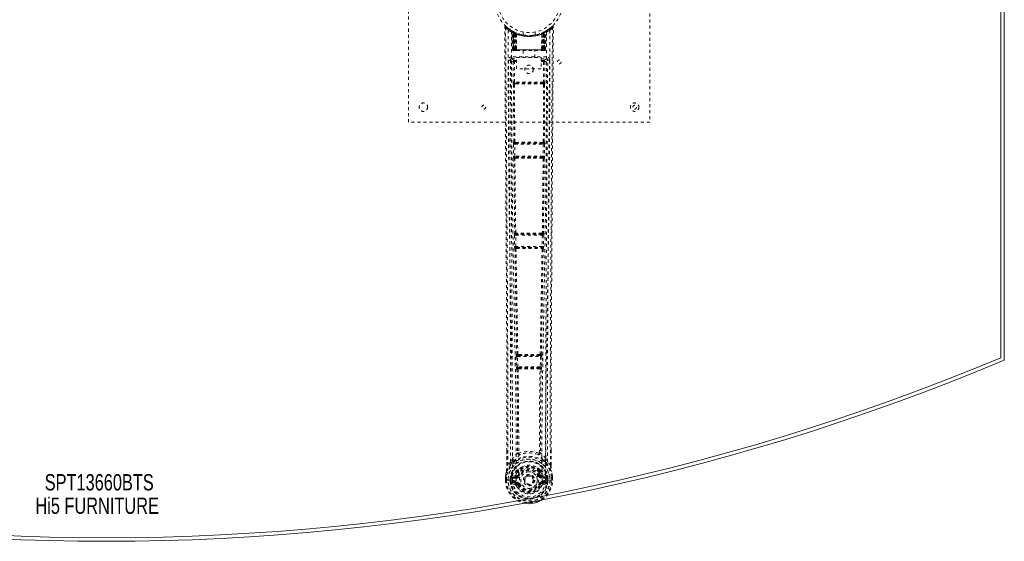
# Model space of a CAD drawing. Header units: inches. Extents: x 4.1 to 63.6, y 10.5 to 46.3.
# Tile 3 of 4: x 31 to 63.6, y 10.5 to 27.8. Entities that reach past the tile are written whole.
import ezdxf

# ---------------------------------------------------------------- set-up
doc = ezdxf.new("R2010")
doc.units = ezdxf.units.IN
doc.header["$MEASUREMENT"] = 0
doc.linetypes.add('SLD-Dashed', pattern=[0.075, 0.05, -0.025])
doc.linetypes.add('SLD-Solid', pattern=[0])
doc.layers.add('HI5-SYMBOLTEXT', color=5, linetype='SLD-Solid')
doc.styles.add('SLDTEXTSTYLE0', font='TXT', dxfattribs={"width": 0.75})

# ---------------------------------------------------------------- blocks, each defined once
blk = doc.blocks.new('SW_NOTE_0')
at = {"layer": 'HI5-SYMBOLTEXT', "color": 0, "char_height": 0.54, "attachment_point": 1, "style": 'SLDTEXTSTYLE0'}
for s, insert in [('SPT13660BTS', (0, 0.696)), ('Hi5 FURNITURE', (-0.309, -0.08))]:
    blk.add_mtext(s, dxfattribs=dict(at, insert=insert))

msp = doc.modelspace()

# ---------------------------------------------------------------- linework, layer by layer
at = {"color": 7, "linetype": 'SLD-Solid', "lineweight": 15}
for p, q in [((63.477, 40.213), (63.477, 16.62)), ((63.477, 16.62), (63.477, 40.213)), ((63.595, 40.291), (63.595, 16.541))]:
    msp.add_line(p, q, dxfattribs=at)
at = {"color": 7, "linetype": 'SLD-Dashed', "lineweight": 0}
for p, q in [((43.845, 24.416), (43.845, 32.416)), ((51.845, 32.416), (51.845, 24.416)), ((47.276, 27.443), (47.263, 27.451)), ((47.282, 27.438), (47.268, 27.446)), ((47.291, 27.418), (47.277, 27.426)), ((47.298, 26.82), (47.277, 27.426)), ((47.312, 26.82), (47.291, 27.418)), ((47.361, 27.398), (47.294, 27.432)), ((47.31, 27.411), (47.33, 26.817)), ((48.396, 27.432), (48.329, 27.398)), ((48.357, 26.817), (48.38, 27.411)), ((48.378, 26.82), (48.399, 27.418)), ((48.491, 27.493), (48.389, 27.429)), ((48.392, 26.82), (48.413, 27.426)), ((48.413, 27.426), (48.399, 27.418)), ((48.427, 27.451), (48.414, 27.443)), ((48.602, 27.581), (48.5, 27.5)), ((48.652, 27.558), (48.622, 27.558)), ((47.378, 27.372), (47.31, 27.407)), ((47.33, 26.82), (47.31, 27.407)), ((47.337, 27.378), (47.349, 27.404)), ((47.337, 27.378), (47.337, 26.82)), ((47.338, 26.82), (47.339, 27.377)), ((47.339, 27.377), (47.351, 27.403)), ((47.35, 27.371), (47.363, 27.397)), ((47.351, 26.82), (47.35, 27.371)), ((47.362, 27.397), (47.361, 27.398)), ((47.369, 26.82), (47.369, 27.363)), ((47.378, 27.372), (47.379, 27.371)), ((47.397, 26.82), (47.378, 27.372)), ((47.379, 27.371), (47.398, 26.82)), ((47.382, 27.388), (47.381, 27.389)), ((47.424, 27.342), (47.421, 27.344)), ((47.426, 26.82), (47.421, 27.344)), ((47.428, 27.369), (47.423, 27.371)), ((47.424, 27.342), (47.428, 26.82)), ((47.645, 27.405), (47.645, 27.309)), ((48.045, 27.309), (48.045, 27.405)), ((48.261, 26.82), (48.266, 27.342)), ((48.267, 27.371), (48.262, 27.369)), ((48.269, 27.344), (48.264, 26.82)), ((48.269, 27.344), (48.266, 27.342)), ((48.292, 26.82), (48.311, 27.371)), ((48.312, 27.372), (48.293, 26.82)), ((48.309, 27.389), (48.308, 27.388)), ((48.311, 27.371), (48.312, 27.372)), ((48.38, 27.407), (48.312, 27.372)), ((48.321, 27.363), (48.321, 26.82)), ((48.325, 27.396), (48.327, 27.397)), ((48.329, 27.398), (48.328, 27.397)), ((48.339, 27.403), (48.351, 27.377)), ((48.339, 26.82), (48.34, 27.371)), ((48.34, 27.404), (48.353, 27.378)), ((48.351, 27.377), (48.352, 26.82)), ((48.353, 26.82), (48.353, 27.378)), ((48.36, 26.82), (48.38, 27.407)), ((47.298, 26.82), (47.312, 26.82)), ((47.325, 26.792), (47.329, 26.791)), ((47.33, 26.82), (47.397, 26.82)), ((47.33, 26.791), (47.33, 26.791)), ((48.352, 26.82), (47.338, 26.82)), ((47.342, 26.791), (47.351, 26.791)), ((47.351, 26.82), (48.339, 26.82)), ((47.36, 26.791), (47.414, 26.791)), ((47.369, 26.82), (47.37, 26.82)), ((48.321, 26.82), (47.37, 26.82)), ((47.398, 26.82), (47.397, 26.82)), ((47.426, 26.82), (47.428, 26.82)), ((47.428, 26.82), (48.261, 26.82)), ((47.428, 26.791), (47.435, 26.791)), ((47.436, 26.791), (48.254, 26.791)), ((47.65, 26.791), (47.65, 26.559)), ((48.04, 26.559), (48.04, 26.791)), ((48.255, 26.791), (48.262, 26.791)), ((48.261, 26.82), (48.264, 26.82)), ((48.276, 26.791), (48.33, 26.791)), ((48.293, 26.82), (48.292, 26.82)), ((48.293, 26.82), (48.36, 26.82)), ((48.339, 26.793), (48.339, 26.82)), ((48.339, 26.791), (48.348, 26.791)), ((48.378, 26.82), (48.392, 26.82)), ((47.226, 26.484), (47.226, 26.475)), ((47.226, 26.475), (47.226, 26.473)), ((47.271, 26.582), (47.271, 26.522)), ((48.419, 26.582), (47.271, 26.582)), ((47.271, 26.522), (47.43, 26.522)), ((47.378, 26.434), (47.378, 26.464)), ((47.43, 26.464), (47.378, 26.464)), ((47.43, 26.434), (47.378, 26.434)), ((47.43, 26.187), (47.43, 26.559)), ((47.43, 26.559), (48.242, 26.559)), ((48.242, 26.559), (48.242, 26.187)), ((48.242, 26.522), (48.419, 26.522)), ((48.312, 26.464), (48.242, 26.464)), ((48.312, 26.434), (48.242, 26.434)), ((48.312, 26.434), (48.312, 26.464)), ((48.419, 26.522), (48.419, 26.582)), ((48.464, 26.475), (48.464, 26.484)), ((48.464, 26.473), (48.464, 26.475)), ((47.318, 26.42), (47.321, 25.746)), ((47.318, 26.42), (47.363, 26.42)), ((47.366, 25.746), (47.363, 26.42)), ((48.242, 26.187), (47.43, 26.187)), ((48.327, 26.42), (48.324, 25.746)), ((48.372, 26.42), (48.369, 25.746)), ((47.329, 25.671), (47.331, 25.671)), ((47.331, 25.671), (47.339, 23.765)), ((47.372, 23.764), (47.363, 25.67)), ((48.324, 25.746), (47.366, 25.746)), ((47.375, 25.716), (47.374, 25.716)), ((48.316, 25.716), (47.374, 25.716)), ((48.316, 25.716), (48.315, 25.716)), ((48.326, 25.67), (48.318, 23.764)), ((48.359, 25.671), (48.351, 23.765)), ((48.359, 25.671), (48.36, 25.671)), ((51.845, 24.416), (43.845, 24.416)), ((47.328, 23.688), (47.332, 23.289)), ((47.339, 23.765), (47.334, 23.763)), ((47.372, 23.689), (48.317, 23.689)), ((47.377, 23.29), (47.372, 23.689)), ((47.379, 23.719), (47.384, 23.721)), ((48.311, 23.719), (47.379, 23.719)), ((47.389, 23.751), (47.389, 23.751)), ((48.301, 23.751), (48.301, 23.751)), ((48.306, 23.721), (48.311, 23.719)), ((48.317, 23.689), (48.313, 23.29)), ((48.355, 23.763), (48.351, 23.765)), ((48.362, 23.688), (48.357, 23.289)), ((47.332, 23.289), (47.333, 23.262)), ((47.341, 23.215), (47.343, 23.213)), ((48.313, 23.29), (47.377, 23.29)), ((47.388, 23.259), (47.386, 23.26)), ((47.386, 23.26), (48.304, 23.26)), ((48.304, 23.26), (48.302, 23.259)), ((48.347, 23.213), (48.349, 23.215)), ((48.357, 23.289), (48.356, 23.262)), ((47.358, 20.679), (47.366, 20.298)), ((47.371, 20.757), (47.364, 20.754)), ((47.403, 20.68), (48.287, 20.68)), ((47.411, 20.299), (47.403, 20.68)), ((47.409, 20.71), (47.415, 20.713)), ((48.281, 20.71), (47.409, 20.71)), ((47.421, 20.742), (47.421, 20.742)), ((48.269, 20.742), (48.269, 20.742)), ((48.274, 20.713), (48.281, 20.71)), ((48.287, 20.68), (48.279, 20.299)), ((48.326, 20.754), (48.319, 20.757)), ((48.332, 20.679), (48.324, 20.298)), ((47.366, 20.298), (47.367, 20.27)), ((48.279, 20.299), (47.411, 20.299)), ((47.423, 20.268), (47.421, 20.269)), ((47.421, 20.269), (48.269, 20.269)), ((48.269, 20.269), (48.267, 20.268)), ((48.324, 20.298), (48.322, 20.27)), ((47.376, 20.223), (47.378, 20.222)), ((48.311, 20.222), (48.314, 20.223)), ((47.417, 16.659), (47.428, 16.317)), ((47.437, 16.738), (47.425, 16.734)), ((47.462, 16.66), (48.228, 16.66)), ((47.473, 16.318), (47.462, 16.66)), ((47.47, 16.69), (47.482, 16.695)), ((48.22, 16.69), (47.47, 16.69)), ((48.208, 16.695), (48.22, 16.69)), ((48.228, 16.66), (48.217, 16.318)), ((48.252, 16.738), (48.264, 16.734)), ((48.272, 16.659), (48.262, 16.317)), ((47.428, 16.317), (47.43, 16.289)), ((48.217, 16.318), (47.473, 16.318)), ((48.262, 16.317), (48.26, 16.289)), ((47.441, 16.242), (47.445, 16.241)), ((47.49, 16.287), (47.486, 16.288)), ((47.486, 16.288), (48.204, 16.288)), ((48.204, 16.288), (48.2, 16.287)), ((48.245, 16.241), (48.248, 16.242)), ((47.109, 13.06), (47.109, 13.526)), ((47.466, 13.465), (47.466, 13.465)), ((47.504, 13.468), (47.504, 13.468)), ((48.186, 13.468), (48.186, 13.468)), ((48.224, 13.465), (48.224, 13.465)), ((48.581, 13.06), (48.581, 13.552)), ((47.235, 13.176), (47.138, 13.061)), ((47.294, 13.288), (47.235, 13.176)), ((48.455, 13.176), (48.396, 13.288)), ((48.552, 13.061), (48.455, 13.176)), ((47.467, 12.87), (47.467, 12.841)), ((47.473, 12.897), (47.485, 12.915)), ((47.49, 12.866), (47.49, 12.837)), ((48.2, 12.837), (48.199, 12.866)), ((48.205, 12.915), (48.217, 12.897)), ((48.223, 12.87), (48.223, 12.841)), ((47.065, 12.562), (47.066, 12.679)), ((47.066, 12.679), (47.065, 12.562)), ((47.065, 12.562), (47.069, 12.562)), ((47.066, 12.684), (47.066, 12.679)), ((47.069, 12.562), (47.122, 12.562)), ((47.096, 12.679), (47.095, 12.563)), ((47.122, 12.562), (47.145, 12.562)), ((47.145, 12.562), (47.148, 12.562)), ((47.148, 12.562), (47.296, 12.562)), ((47.216, 12.562), (47.217, 12.635)), ((47.217, 12.636), (47.246, 12.634)), ((47.217, 12.635), (47.217, 12.636)), ((47.246, 12.634), (47.246, 12.563)), ((47.252, 12.563), (47.246, 12.563)), ((47.247, 12.635), (47.25, 12.66)), ((47.247, 12.635), (47.252, 12.654)), ((47.252, 12.654), (47.252, 12.639)), ((47.252, 12.639), (47.252, 12.563)), ((47.261, 12.681), (47.258, 12.677)), ((47.261, 12.681), (47.271, 12.691)), ((47.269, 12.44), (47.388, 12.417)), ((47.387, 12.713), (47.271, 12.691)), ((47.271, 12.691), (47.271, 12.691)), ((47.271, 12.691), (47.271, 12.691)), ((47.287, 12.658), (47.416, 12.683)), ((47.287, 12.658), (47.287, 12.628)), ((47.416, 12.658), (47.287, 12.658)), ((47.416, 12.628), (47.287, 12.628)), ((47.3, 12.506), (47.3, 12.476)), ((47.3, 12.506), (47.416, 12.506)), ((47.416, 12.456), (47.3, 12.476)), ((47.3, 12.476), (47.416, 12.476)), ((47.416, 12.683), (47.416, 12.658)), ((47.416, 12.628), (47.416, 12.658)), ((47.416, 12.506), (47.416, 12.476)), ((47.416, 12.456), (47.416, 12.476)), ((47.471, 12.724), (47.498, 12.713)), ((47.498, 12.422), (47.476, 12.413)), ((47.688, 12.567), (47.689, 12.582)), ((47.689, 12.558), (47.688, 12.567)), ((48.192, 12.713), (48.219, 12.724)), ((48.214, 12.413), (48.192, 12.422)), ((48.214, 12.413), (48.268, 12.39)), ((48.274, 12.683), (48.403, 12.658)), ((48.274, 12.683), (48.274, 12.658)), ((48.403, 12.658), (48.274, 12.658)), ((48.274, 12.628), (48.274, 12.658)), ((48.403, 12.628), (48.274, 12.628)), ((48.274, 12.506), (48.274, 12.476)), ((48.274, 12.506), (48.39, 12.506)), ((48.39, 12.476), (48.274, 12.456)), ((48.274, 12.456), (48.274, 12.476)), ((48.274, 12.476), (48.39, 12.476)), ((48.302, 12.417), (48.42, 12.44)), ((48.419, 12.691), (48.303, 12.713)), ((48.39, 12.476), (48.39, 12.506)), ((48.393, 12.562), (48.541, 12.562)), ((48.403, 12.628), (48.403, 12.658)), ((48.419, 12.691), (48.429, 12.681)), ((48.432, 12.677), (48.429, 12.681)), ((48.437, 12.654), (48.438, 12.639)), ((48.443, 12.635), (48.437, 12.654)), ((48.438, 12.639), (48.438, 12.563)), ((48.438, 12.563), (48.444, 12.563)), ((48.443, 12.634), (48.473, 12.636)), ((48.444, 12.563), (48.443, 12.634)), ((48.473, 12.636), (48.473, 12.635)), ((48.473, 12.635), (48.473, 12.563)), ((48.541, 12.562), (48.544, 12.562)), ((48.544, 12.562), (48.567, 12.562)), ((48.567, 12.562), (48.621, 12.562)), ((48.595, 12.563), (48.594, 12.679)), ((48.594, 12.679), (48.624, 12.679)), ((48.624, 12.562), (48.595, 12.563)), ((48.621, 12.562), (48.625, 12.562)), ((48.624, 12.679), (48.624, 12.684)), ((48.625, 12.562), (48.624, 12.679)), ((48.625, 12.562), (48.624, 12.679))]:
    msp.add_line(p, q, dxfattribs=at)
at = {"color": 7, "linetype": 'SLD-Dashed', "lineweight": 0, "flags": 128}
for points in [[(47.086, 27.578), (47.079, 27.582), (47.071, 27.584), (47.063, 27.585), (47.055, 27.584), (47.048, 27.58), (47.043, 27.575), (47.04, 27.568), (47.038, 27.561)], [(47.109, 13.526), (47.108, 16.684), (47.089, 20.308), (47.064, 23.933), (47.038, 27.558)], [(47.038, 27.558), (47.039, 27.558), (47.04, 27.558), (47.047, 27.558), (47.056, 27.558), (47.062, 27.558), (47.068, 27.558)], [(47.138, 13.061), (47.14, 13.911), (47.141, 14.8), (47.14, 15.73), (47.138, 16.695), (47.135, 17.486), (47.132, 18.117), (47.128, 18.791), (47.124, 19.508), (47.123, 19.704), (47.122, 19.904), (47.12, 20.106), (47.119, 20.311), (47.118, 20.429), (47.117, 20.678), (47.115, 20.95), (47.112, 21.384), (47.109, 21.865), (47.105, 22.395), (47.101, 22.972), (47.098, 23.36), (47.095, 23.766), (47.092, 24.213), (47.089, 24.657), (47.086, 25.072), (47.082, 25.563), (47.079, 26.008), (47.076, 26.408), (47.074, 26.763), (47.071, 27.073), (47.069, 27.338), (47.068, 27.559)], [(47.157, 27.464), (47.158, 25.369), (47.169, 23.274), (47.192, 21.182), (47.224, 19.092), (47.248, 17.78), (47.271, 16.47), (47.291, 15.164), (47.302, 13.861), (47.297, 12.562)], [(47.299, 27.43), (47.293, 27.431), (47.287, 27.427), (47.283, 27.421)], [(47.348, 27.401), (47.341, 27.407), (47.333, 27.412)], [(48.357, 27.412), (48.348, 27.407), (48.342, 27.401)], [(48.533, 27.464), (48.532, 25.369), (48.521, 23.274), (48.498, 21.182), (48.466, 19.092), (48.442, 17.78), (48.419, 16.47), (48.399, 15.164), (48.388, 13.861), (48.393, 12.562)], [(48.552, 13.061), (48.55, 13.756), (48.549, 14.483), (48.549, 15.245), (48.55, 16.039), (48.553, 16.823), (48.555, 17.493), (48.558, 18.126), (48.562, 18.799), (48.566, 19.513), (48.567, 19.709), (48.568, 19.907), (48.569, 20.108), (48.571, 20.311), (48.571, 20.426), (48.573, 20.672), (48.575, 20.941), (48.578, 21.372), (48.581, 21.853), (48.585, 22.384), (48.589, 22.964), (48.592, 23.355), (48.595, 23.765), (48.598, 24.17), (48.6, 24.552), (48.603, 24.919), (48.608, 25.54), (48.612, 26.114), (48.615, 26.641), (48.619, 27.123), (48.622, 27.558)], [(48.581, 13.552), (48.582, 16.684), (48.601, 20.308), (48.626, 23.933), (48.652, 27.558)], [(47.414, 12.538), (47.42, 14.011), (47.405, 15.49), (47.379, 16.974), (47.35, 18.46), (47.323, 19.948), (47.295, 21.812), (47.276, 23.676), (47.267, 25.542), (47.266, 27.409)], [(47.423, 27.371), (47.424, 27.37), (47.425, 27.368), (47.425, 27.365), (47.425, 27.362), (47.425, 27.358), (47.424, 27.354), (47.422, 27.349), (47.421, 27.344)], [(48.083, 27.315), (48.061, 27.31), (48.059, 27.309)], [(48.267, 27.371), (48.266, 27.37), (48.265, 27.368), (48.265, 27.365), (48.265, 27.362), (48.265, 27.358), (48.266, 27.354), (48.268, 27.349), (48.269, 27.344)], [(48.424, 27.409), (48.423, 25.542), (48.414, 23.676), (48.395, 21.812), (48.367, 19.948), (48.339, 18.46), (48.31, 16.974), (48.285, 15.49), (48.27, 14.011), (48.276, 12.538)], [(47.337, 26.82), (47.322, 26.82), (47.309, 26.82), (47.301, 26.82), (47.298, 26.82)], [(47.312, 26.82), (47.315, 26.82), (47.324, 26.82), (47.336, 26.82), (47.351, 26.82)], [(47.369, 26.82), (47.361, 26.82), (47.354, 26.82), (47.347, 26.82), (47.341, 26.82), (47.336, 26.82), (47.332, 26.82), (47.33, 26.82), (47.33, 26.82)], [(47.398, 26.82), (47.401, 26.82), (47.407, 26.82), (47.416, 26.82), (47.426, 26.82)], [(47.435, 26.791), (47.433, 26.792), (47.432, 26.794), (47.43, 26.796), (47.429, 26.8), (47.428, 26.804), (47.427, 26.809), (47.426, 26.815), (47.426, 26.82)], [(48.264, 26.82), (48.264, 26.815), (48.263, 26.809), (48.262, 26.804), (48.261, 26.8), (48.26, 26.796), (48.258, 26.794), (48.256, 26.792), (48.255, 26.791)], [(48.264, 26.82), (48.274, 26.82), (48.283, 26.82), (48.289, 26.82), (48.292, 26.82)], [(48.36, 26.82), (48.36, 26.82), (48.358, 26.82), (48.354, 26.82), (48.349, 26.82), (48.343, 26.82), (48.336, 26.82), (48.329, 26.82), (48.321, 26.82)], [(48.339, 26.82), (48.353, 26.82), (48.366, 26.82), (48.375, 26.82), (48.378, 26.82)], [(48.392, 26.82), (48.389, 26.82), (48.38, 26.82), (48.368, 26.82), (48.352, 26.82)], [(48.358, 26.812), (48.359, 26.814), (48.36, 26.82)], [(47.166, 26.477), (47.17, 25.849), (47.175, 25.187), (47.177, 24.917), (47.178, 24.71), (47.18, 24.519), (47.181, 24.296), (47.183, 24.037), (47.185, 23.746), (47.188, 23.423), (47.19, 23.074), (47.193, 22.748), (47.195, 22.448), (47.197, 22.174), (47.201, 21.604), (47.205, 20.947), (47.21, 20.291), (47.214, 19.672), (47.218, 18.991), (47.225, 17.84), (47.23, 16.676), (47.234, 15.494), (47.236, 14.332), (47.235, 13.176)], [(47.226, 26.477), (47.249, 26.448), (47.318, 26.42)], [(47.226, 26.477), (47.249, 23.179), (47.273, 19.882), (47.29, 16.585), (47.294, 13.288)], [(47.363, 26.465), (47.294, 26.493), (47.271, 26.522)], [(47.363, 26.465), (47.352, 26.463), (47.342, 26.459), (47.336, 26.452), (47.334, 26.444), (47.336, 26.436), (47.342, 26.428), (47.352, 26.423), (47.363, 26.42)], [(48.419, 26.522), (48.396, 26.493), (48.327, 26.465)], [(48.327, 26.42), (48.338, 26.423), (48.347, 26.428), (48.353, 26.436), (48.356, 26.444), (48.353, 26.452), (48.347, 26.459), (48.338, 26.463), (48.327, 26.465)], [(48.372, 26.42), (48.441, 26.448), (48.462, 26.474)], [(48.396, 13.288), (48.399, 16.585), (48.417, 19.882), (48.44, 23.179), (48.464, 26.477)], [(48.455, 13.176), (48.454, 14.404), (48.456, 15.635), (48.46, 16.879), (48.466, 18.14), (48.474, 19.354), (48.482, 20.568), (48.483, 20.74), (48.484, 20.918), (48.485, 21.1), (48.487, 21.287), (48.488, 21.479), (48.489, 21.605), (48.491, 21.82), (48.492, 22.062), (48.494, 22.332), (48.497, 22.651), (48.499, 23.002), (48.502, 23.385), (48.505, 23.742), (48.507, 24.061), (48.509, 24.323), (48.51, 24.552), (48.512, 24.747), (48.513, 24.837), (48.514, 24.972), (48.514, 25.105), (48.515, 25.236), (48.516, 25.367), (48.52, 25.934), (48.524, 26.477)], [(48.372, 26.42), (48.37, 26.42), (48.367, 26.42), (48.363, 26.42), (48.357, 26.42), (48.351, 26.42), (48.343, 26.42), (48.335, 26.42), (48.327, 26.42)], [(47.366, 25.746), (47.358, 25.746), (47.35, 25.746), (47.342, 25.746), (47.336, 25.746), (47.33, 25.746), (47.326, 25.746), (47.323, 25.746), (47.321, 25.746)], [(47.375, 25.716), (47.365, 25.714), (47.356, 25.71), (47.349, 25.705), (47.346, 25.697), (47.346, 25.689), (47.349, 25.682), (47.355, 25.675), (47.363, 25.67)], [(48.309, 25.684), (48.079, 25.684), (47.845, 25.684), (47.611, 25.684), (47.381, 25.684)], [(48.302, 25.715), (48.19, 25.715), (48.078, 25.715), (47.965, 25.715), (47.851, 25.715), (47.724, 25.715), (47.597, 25.715), (47.489, 25.715), (47.388, 25.715)], [(48.326, 25.67), (48.335, 25.675), (48.341, 25.682), (48.344, 25.689), (48.344, 25.697), (48.34, 25.704), (48.334, 25.71), (48.325, 25.714), (48.315, 25.716)], [(48.369, 25.746), (48.367, 25.746), (48.364, 25.746), (48.36, 25.746), (48.354, 25.746), (48.348, 25.746), (48.34, 25.746), (48.332, 25.746), (48.324, 25.746)], [(47.372, 23.689), (47.364, 23.689), (47.356, 23.689), (47.349, 23.688), (47.342, 23.688), (47.337, 23.688), (47.332, 23.688), (47.329, 23.688), (47.328, 23.688)], [(47.372, 23.764), (47.364, 23.759), (47.358, 23.753), (47.356, 23.745), (47.356, 23.738), (47.359, 23.731), (47.366, 23.726), (47.374, 23.722), (47.384, 23.721)], [(48.306, 23.721), (48.316, 23.722), (48.324, 23.726), (48.33, 23.731), (48.334, 23.738), (48.334, 23.745), (48.331, 23.753), (48.326, 23.759), (48.318, 23.764)], [(48.362, 23.688), (48.361, 23.688), (48.357, 23.688), (48.353, 23.688), (48.348, 23.688), (48.341, 23.688), (48.334, 23.689), (48.326, 23.689), (48.317, 23.689)], [(47.377, 23.29), (47.362, 23.29), (47.347, 23.29), (47.337, 23.289), (47.332, 23.289)], [(47.343, 23.213), (47.355, 21.985), (47.371, 20.757)], [(47.388, 23.259), (47.378, 23.258), (47.369, 23.254), (47.362, 23.248), (47.359, 23.24), (47.358, 23.232), (47.362, 23.224), (47.368, 23.217), (47.376, 23.212)], [(47.404, 20.755), (47.389, 21.983), (47.376, 23.212)], [(48.313, 23.212), (48.301, 21.983), (48.285, 20.755)], [(48.313, 23.212), (48.322, 23.217), (48.328, 23.224), (48.331, 23.232), (48.331, 23.24), (48.328, 23.248), (48.321, 23.254), (48.312, 23.258), (48.302, 23.259)], [(48.357, 23.289), (48.356, 23.289), (48.353, 23.289), (48.348, 23.29), (48.343, 23.29), (48.336, 23.29), (48.329, 23.29), (48.321, 23.29), (48.313, 23.29)], [(48.347, 23.213), (48.335, 21.985), (48.319, 20.757)], [(47.403, 20.68), (47.395, 20.68), (47.387, 20.68), (47.379, 20.679), (47.373, 20.679), (47.367, 20.679), (47.363, 20.679), (47.36, 20.679), (47.358, 20.679)], [(47.404, 20.755), (47.396, 20.75), (47.391, 20.744), (47.388, 20.737), (47.388, 20.729), (47.391, 20.723), (47.397, 20.718), (47.406, 20.714), (47.415, 20.713)], [(48.274, 20.713), (48.284, 20.714), (48.292, 20.718), (48.299, 20.723), (48.302, 20.729), (48.302, 20.737), (48.299, 20.744), (48.293, 20.75), (48.285, 20.755)], [(48.332, 20.679), (48.33, 20.679), (48.327, 20.679), (48.323, 20.679), (48.317, 20.679), (48.31, 20.679), (48.303, 20.68), (48.295, 20.68), (48.287, 20.68)], [(47.411, 20.299), (47.395, 20.298), (47.381, 20.298), (47.371, 20.298), (47.366, 20.298)], [(47.423, 20.268), (47.413, 20.266), (47.404, 20.262), (47.397, 20.256), (47.393, 20.248), (47.393, 20.24), (47.397, 20.232), (47.403, 20.225), (47.412, 20.22)], [(47.411, 20.299), (47.412, 20.288), (47.414, 20.278), (47.417, 20.272), (47.421, 20.269), (47.421, 20.269)], [(48.277, 20.22), (48.286, 20.225), (48.293, 20.232), (48.296, 20.24), (48.296, 20.248), (48.293, 20.256), (48.286, 20.262), (48.277, 20.266), (48.267, 20.268)], [(48.324, 20.298), (48.322, 20.298), (48.319, 20.298), (48.314, 20.298), (48.309, 20.298), (48.302, 20.298), (48.295, 20.298), (48.287, 20.299), (48.279, 20.299)], [(47.378, 20.222), (47.407, 18.478), (47.437, 16.738)], [(47.473, 16.735), (47.442, 18.475), (47.412, 20.22)], [(48.277, 20.22), (48.248, 18.475), (48.217, 16.735)], [(48.311, 20.222), (48.283, 18.478), (48.252, 16.738)], [(47.462, 16.66), (47.454, 16.66), (47.446, 16.66), (47.439, 16.66), (47.433, 16.659), (47.427, 16.659), (47.423, 16.659), (47.419, 16.659), (47.417, 16.659)], [(47.473, 16.735), (47.465, 16.73), (47.459, 16.724), (47.456, 16.717), (47.456, 16.71), (47.459, 16.704), (47.465, 16.699), (47.473, 16.696), (47.482, 16.695)], [(47.47, 16.69), (47.466, 16.688), (47.463, 16.681), (47.463, 16.677), (47.462, 16.672), (47.462, 16.666), (47.462, 16.66)], [(48.208, 16.695), (48.217, 16.696), (48.225, 16.699), (48.231, 16.704), (48.234, 16.71), (48.234, 16.717), (48.231, 16.724), (48.225, 16.73), (48.217, 16.735)], [(48.228, 16.66), (48.228, 16.666), (48.228, 16.672), (48.227, 16.677), (48.226, 16.681), (48.224, 16.688), (48.22, 16.69)], [(48.272, 16.659), (48.27, 16.659), (48.267, 16.659), (48.263, 16.659), (48.257, 16.659), (48.251, 16.66), (48.244, 16.66), (48.236, 16.66), (48.228, 16.66)], [(47.473, 16.318), (47.465, 16.318), (47.457, 16.318), (47.45, 16.318), (47.443, 16.317), (47.438, 16.317), (47.433, 16.317), (47.43, 16.317), (47.428, 16.317)], [(47.473, 16.318), (47.473, 16.313), (47.474, 16.307), (47.477, 16.297), (47.481, 16.291), (47.485, 16.289), (47.486, 16.288), (47.486, 16.288)], [(48.204, 16.288), (48.204, 16.288), (48.204, 16.288), (48.205, 16.289), (48.206, 16.289), (48.208, 16.291), (48.212, 16.297), (48.216, 16.307), (48.217, 16.313), (48.217, 16.318)], [(48.262, 16.317), (48.26, 16.317), (48.257, 16.317), (48.252, 16.317), (48.247, 16.317), (48.24, 16.318), (48.233, 16.318), (48.225, 16.318), (48.217, 16.318)], [(47.445, 16.241), (47.463, 14.855), (47.468, 13.474)], [(47.49, 16.287), (47.479, 16.286), (47.47, 16.281), (47.464, 16.275), (47.46, 16.267), (47.461, 16.258), (47.464, 16.25), (47.471, 16.242), (47.481, 16.237)], [(47.481, 16.237), (47.498, 14.85), (47.504, 13.468)], [(48.186, 13.468), (48.191, 14.85), (48.209, 16.237)], [(48.209, 16.237), (48.218, 16.242), (48.225, 16.25), (48.229, 16.258), (48.23, 16.267), (48.226, 16.275), (48.22, 16.281), (48.211, 16.286), (48.2, 16.287)], [(48.245, 16.241), (48.227, 14.855), (48.222, 13.474)], [(47.112, 13.527), (47.111, 13.343), (47.11, 13.061)], [(47.466, 13.465), (47.374, 13.382), (47.294, 13.288)], [(47.466, 13.465), (47.468, 13.455), (47.472, 13.446), (47.479, 13.44), (47.486, 13.437), (47.495, 13.437), (47.502, 13.441), (47.509, 13.448), (47.514, 13.458)], [(47.504, 13.468), (47.504, 13.466), (47.505, 13.464), (47.507, 13.461), (47.514, 13.458)], [(48.176, 13.458), (48.183, 13.461), (48.185, 13.464), (48.186, 13.466), (48.186, 13.468)], [(48.176, 13.458), (48.181, 13.448), (48.187, 13.441), (48.195, 13.437), (48.203, 13.437), (48.211, 13.44), (48.217, 13.446), (48.222, 13.455), (48.224, 13.465)], [(48.396, 13.288), (48.316, 13.382), (48.224, 13.465)], [(48.58, 13.061), (48.579, 13.341), (48.578, 13.552)], [(47.277, 13.136), (47.176, 13.013), (47.096, 12.858)], [(47.138, 13.061), (47.131, 13.061), (47.125, 13.061), (47.12, 13.061), (47.115, 13.061), (47.112, 13.061), (47.11, 13.061), (47.108, 13.061), (47.109, 13.06)], [(47.387, 13.239), (47.381, 13.233), (47.372, 13.224)], [(48.318, 13.224), (48.308, 13.233), (48.303, 13.239)], [(48.413, 13.136), (48.513, 13.013), (48.593, 12.858)], [(48.581, 13.06), (48.581, 13.061), (48.58, 13.061), (48.578, 13.061), (48.574, 13.061), (48.57, 13.061), (48.565, 13.061), (48.558, 13.061), (48.552, 13.061)], [(47.096, 12.858), (47.08, 12.78), (47.066, 12.684)], [(47.066, 12.679), (47.079, 12.773), (47.095, 12.847)], [(47.096, 12.858), (47.095, 12.853), (47.095, 12.847)], [(47.414, 12.735), (47.401, 12.718), (47.387, 12.713)], [(47.467, 12.841), (47.439, 12.794), (47.414, 12.735)], [(47.52, 12.823), (47.494, 12.779), (47.471, 12.724)], [(47.614, 13.005), (47.561, 12.977), (47.485, 12.915)], [(48.205, 12.915), (48.129, 12.977), (48.076, 13.005)], [(48.223, 12.841), (48.25, 12.794), (48.276, 12.735)], [(48.276, 12.735), (48.289, 12.718), (48.303, 12.713)], [(48.595, 12.847), (48.595, 12.853), (48.593, 12.858)], [(48.624, 12.684), (48.612, 12.77), (48.593, 12.858)], [(48.624, 12.679), (48.611, 12.773), (48.595, 12.847)], [(47.095, 12.563), (47.089, 12.563), (47.082, 12.563), (47.077, 12.563), (47.072, 12.563), (47.068, 12.562), (47.066, 12.562), (47.065, 12.562), (47.065, 12.562)], [(47.066, 12.684), (47.067, 12.683), (47.069, 12.683), (47.072, 12.683), (47.076, 12.682), (47.08, 12.681), (47.085, 12.681), (47.09, 12.68), (47.096, 12.679)], [(47.066, 12.679), (47.066, 12.679), (47.067, 12.679), (47.069, 12.679), (47.073, 12.679), (47.078, 12.679), (47.083, 12.679), (47.089, 12.679), (47.096, 12.679)], [(47.246, 12.563), (47.243, 12.563), (47.236, 12.563), (47.227, 12.562), (47.216, 12.562)], [(47.246, 12.634), (47.247, 12.634), (47.247, 12.635)], [(47.287, 12.628), (47.269, 12.631), (47.252, 12.639)], [(47.257, 12.489), (47.276, 12.502), (47.3, 12.506)], [(48.276, 12.538), (48.27, 12.459), (48.246, 12.383), (48.206, 12.313), (48.152, 12.251), (48.086, 12.202), (48.01, 12.165), (47.929, 12.143), (47.845, 12.135), (47.761, 12.143), (47.68, 12.165), (47.604, 12.202), (47.538, 12.251), (47.483, 12.313), (47.444, 12.383), (47.42, 12.459), (47.414, 12.538)], [(47.526, 12.701), (47.521, 12.704), (47.515, 12.706), (47.511, 12.708), (47.507, 12.709), (47.503, 12.711), (47.501, 12.712), (47.499, 12.713), (47.498, 12.713)], [(47.526, 12.433), (47.521, 12.431), (47.515, 12.429), (47.511, 12.427), (47.507, 12.425), (47.503, 12.424), (47.501, 12.423), (47.499, 12.422), (47.498, 12.422)], [(47.791, 12.714), (47.833, 12.723), (47.849, 12.724)], [(48.164, 12.701), (48.169, 12.704), (48.174, 12.706), (48.179, 12.708), (48.183, 12.709), (48.187, 12.711), (48.189, 12.712), (48.191, 12.713), (48.192, 12.713)], [(48.164, 12.433), (48.169, 12.431), (48.174, 12.429), (48.179, 12.427), (48.183, 12.425), (48.187, 12.424), (48.189, 12.423), (48.191, 12.422), (48.192, 12.422)], [(48.39, 12.506), (48.413, 12.502), (48.433, 12.489)], [(48.438, 12.639), (48.421, 12.631), (48.403, 12.628)], [(48.443, 12.635), (48.443, 12.634), (48.443, 12.634)], [(48.624, 12.684), (48.623, 12.683), (48.621, 12.683), (48.618, 12.683), (48.614, 12.682), (48.61, 12.681), (48.605, 12.681), (48.6, 12.68), (48.594, 12.679)], [(48.624, 12.679), (48.624, 12.679), (48.624, 12.679)], [(48.625, 12.562), (48.625, 12.562), (48.624, 12.562)]]:
    msp.add_lwpolyline(points, dxfattribs=at)
at = {"color": 7, "linetype": 'SLD-Dashed', "lineweight": 0}
for centre, radius in [((47.845, 28.416), 1.125), ((47.845, 28.416), 1.03), ((48.845, 26.416), 0.0625), ((47.845, 26.166), 0.14), ((44.345, 24.916), 0.141), ((46.345, 24.916), 0.0625), ((51.345, 24.916), 0.14), ((51.345, 24.916), 0.0625), ((47.845, 12.567), 0.7), ((47.845, 12.567), 0.69), ((47.845, 12.567), 0.623), ((47.845, 12.567), 0.32), ((47.845, 12.567), 0.275), ((47.845, 12.567), 0.188), ((47.845, 12.567), 0.156), ((47.845, 12.567), 0.142), ((47.845, 12.567), 0.14), ((47.845, 12.567), 0.138)]:
    msp.add_circle(centre, radius, dxfattribs=at)
for centre, radius, start, end in [((47.068, 27.558), 0.03, 47.8364, 180.4032), ((47.834, 28.443), 1.19, 228.0511, 235.3494), ((45.912, 28.627), 1.574, 317.2617, 318.3531), ((47.845, 28.416), 1.157, 227.826, 312.1719), ((47.836, 28.405), 1.113, 227.9418, 235.3804), ((47.187, 27.464), 0.03, 55.9258, 179.6909), ((47.829, 28.647), 1.361, 240.393, 245.5382), ((47.845, 28.416), 1.127, 235.3381, 240.4668), ((47.247, 27.425), 0.03, 1.9835, 58.9005), ((47.307, 27.396), 0.043, 114.1879, 162.9875), ((47.615, 28.018), 0.667, 239.3358, 241.6785), ((47.261, 27.417), 0.0299, 1.9057, 59.6811), ((47.796, 28.332), 1.03, 239.6499, 242.702), ((47.839, 28.056), 0.844, 228.2441, 233.4675), ((47.845, 28.416), 1.128, 240.4664, 299.5336), ((47.82, 28.028), 0.808, 229.0534, 234.4314), ((47.28, 27.406), 0.0299, 1.8054, 60.7331), ((47.844, 28.415), 1.126, 240.7633, 245.6964), ((47.286, 27.41), 0.0234, 351.7219, 54.9011), ((47.844, 28.417), 1.128, 294.3094, 299.2306), ((47.872, 28.025), 0.804, 305.5559, 310.9578), ((47.85, 28.057), 0.845, 306.5376, 311.7507), ((48.41, 27.406), 0.0299, 119.2651, 178.1965), ((48.409, 27.408), 0.0278, 118.0303, 181.5778), ((47.846, 28.414), 1.125, 298.6664, 300.3065), ((48.429, 27.417), 0.0299, 120.3175, 178.0957), ((47.845, 28.416), 1.127, 299.5329, 304.6622), ((48.383, 27.396), 0.043, 17.0234, 65.8008), ((48.427, 27.43), 0.0187, 140.875, 203.0683), ((48.443, 27.425), 0.03, 121.0995, 178.0165), ((47.861, 28.647), 1.361, 294.4619, 299.6067), ((47.854, 28.404), 1.112, 304.6184, 312.0558), ((48.503, 27.464), 0.03, 0.3219, 124.049), ((47.855, 28.445), 1.193, 304.6567, 311.9414), ((48.622, 27.558), 0.03, 359.5968, 132.1636), ((48.513, 27.48), 0.134, 35.7809, 48.6043), ((47.845, 28.448), 1.19, 240.8755, 299.1245), ((47.828, 28.032), 0.812, 230.3399, 235.593), ((47.845, 28.415), 1.155, 244.0067, 295.9933), ((47.845, 28.415), 1.155, 244.6488, 295.3509), ((47.348, 27.371), 0.0297, 1.4783, 64.4678), ((47.349, 27.371), 0.0297, 1.4765, 64.5418), ((47.453, 27.335), 0.0882, 143.2251, 162.0681), ((47.845, 28.415), 1.156, 245.6757, 294.3248), ((47.805, 27.974), 0.738, 234.754, 238.6268), ((47.394, 27.36), 0.0345, 328.9487, 15.1442), ((47.845, 28.38), 1.12, 247.9154, 292.0846), ((48.295, 27.36), 0.0345, 164.8539, 211.0507), ((47.884, 27.976), 0.74, 301.394, 305.241), ((48.227, 27.33), 0.0994, 18.8565, 35.5706), ((48.34, 27.371), 0.0297, 115.4582, 178.5235), ((48.342, 27.371), 0.0297, 115.5337, 178.5257), ((47.861, 28.034), 0.813, 304.4134, 309.655), ((48.291, 27.359), 0.0503, 13.5586, 46.978), ((47.328, 26.821), 0.03, 181.9949, 269.9945), ((47.329, 26.822), 0.0305, 182.345, 249.5984), ((47.342, 26.821), 0.03, 181.9826, 246.4968), ((47.342, 26.823), 0.0314, 237.5204, 270.7101), ((47.36, 26.821), 0.03, 181.9321, 269.9361), ((47.374, 26.839), 0.0478, 202.9969, 265.2678), ((47.372, 26.604), 0.192, 100.3718, 102.7201), ((47.364, 26.716), 0.0781, 99.4714, 105.0306), ((47.952, 26.814), 0.602, 179.3776, 181.9576), ((49.054, 26.817), 1.684, 179.8732, 180.8582), ((47.427, 26.821), 0.0299, 181.7997, 269.8119), ((47.428, 26.821), 0.0299, 181.7969, 269.8112), ((47.463, 26.814), 0.0354, 169.273, 219.2334), ((48.227, 26.814), 0.0354, 320.7681, 10.7277), ((48.262, 26.821), 0.0299, 270.1877, 358.2042), ((48.263, 26.821), 0.0299, 270.1877, 358.2053), ((47.84, 26.813), 0.48, 357.3712, 0.8272), ((48.324, 26.831), 0.0394, 264.229, 324.8136), ((48.33, 26.821), 0.03, 270.0639, 358.0679), ((48.325, 26.711), 0.0831, 75.4821, 80.9176), ((48.348, 26.823), 0.0318, 269.3255, 299.9525), ((48.309, 26.889), 0.105, 294.007, 319.1321), ((48.348, 26.821), 0.03, 293.8914, 358.0172), ((48.362, 26.821), 0.03, 270.006, 358.0047), ((47.271, 26.477), 0.105, 90.011, 180.4142), ((47.215, 21.572), 4.905, 89.8776, 90.5785), ((47.269, 26.48), 0.0425, 88.2424, 173.9159), ((47.363, 26.42), 0.0451, 90.4263, 180.0632), ((47.376, 26.638), 0.174, 265.5854, 270.6336), ((47.379, 26.418), 0.0164, 93.5292, 173.2599), ((48.314, 26.618), 0.154, 269.0366, 274.7446), ((48.311, 26.418), 0.0168, 7.7564, 85.4546), ((48.327, 26.42), 0.0451, 359.8923, 89.5742), ((48.419, 26.477), 0.105, 359.586, 89.9892), ((48.421, 26.48), 0.0425, 6.0825, 91.7591), ((48.475, 21.571), 4.906, 89.4216, 90.1224), ((47.509, 25.729), 0.189, 175.0021, 198.0094), ((47.375, 25.671), 0.0451, 91.3587, 180.0702), ((47.376, 25.671), 0.0451, 91.3621, 180.0691), ((47.357, 26.037), 0.367, 265.8028, 270.9196), ((47.384, 25.663), 0.0214, 97.229, 161.9859), ((47.407, 25.741), 0.0412, 172.7507, 216.7996), ((47.386, 25.787), 0.0721, 261.2504, 271.9868), ((47.421, 25.691), 0.0405, 143.8448, 189.7676), ((48.305, 25.781), 0.0658, 267.4834, 279.2712), ((48.269, 25.691), 0.0404, 350.2246, 36.1766), ((48.307, 25.664), 0.0202, 15.8515, 84.9865), ((48.314, 25.671), 0.0451, 359.9297, 88.6398), ((48.288, 25.74), 0.037, 320.5847, 9.865), ((48.315, 25.671), 0.0451, 359.9283, 88.6421), ((48.332, 26.047), 0.378, 269.1509, 274.1287), ((48.181, 25.729), 0.189, 341.9918, 4.9966), ((47.526, 23.708), 0.199, 163.9411, 185.6746), ((47.38, 23.764), 0.0451, 180.8823, 269.4901), ((47.366, 24.024), 0.26, 264.1343, 271.4306), ((47.384, 23.766), 0.0451, 180.8832, 269.4727), ((47.391, 23.77), 0.0194, 197.4368, 264.4717), ((47.408, 23.696), 0.0366, 142.4418, 192.0391), ((47.395, 23.659), 0.0625, 88.4828, 99.9243), ((47.427, 23.745), 0.0382, 171.7054, 217.5765), ((47.845, -11.231), 34.985, 89.2531, 90.7469), ((47.845, -9.691), 33.416, 89.2308, 90.7692), ((48.263, 23.745), 0.0382, 322.4246, 8.2935), ((48.295, 23.656), 0.0657, 80.3538, 91.2395), ((48.299, 23.771), 0.0201, 276.8438, 341.2457), ((48.306, 23.766), 0.0451, 270.5269, 359.118), ((48.31, 23.764), 0.0451, 270.5094, 359.1189), ((48.282, 23.696), 0.0366, 347.9596, 37.5595), ((48.324, 24.024), 0.26, 268.573, 275.8583), ((48.164, 23.708), 0.199, 354.3249, 16.0603), ((47.444, 23.256), 0.111, 176.9541, 201.7386), ((47.386, 23.215), 0.0451, 90.5246, 180.4826), ((47.388, 23.214), 0.0451, 90.5364, 180.482), ((47.369, 23.441), 0.229, 263.4326, 271.7495), ((47.397, 23.206), 0.0213, 96.6902, 162.2685), ((47.415, 23.285), 0.0382, 171.9707, 220.1899), ((47.4, 23.331), 0.0726, 260.4355, 271.2305), ((47.436, 23.233), 0.0421, 144.1767, 189.1011), ((47.845, 57.44), 34.216, 269.2453, 270.7547), ((47.845, 56.835), 33.58, 269.2436, 270.7564), ((48.29, 23.327), 0.069, 268.4868, 279.8475), ((48.254, 23.233), 0.0421, 350.9027, 35.8195), ((48.294, 23.206), 0.0205, 16.4236, 84.6158), ((48.301, 23.214), 0.0451, 359.5165, 89.4651), ((48.275, 23.285), 0.0382, 319.8144, 8.0251), ((48.304, 23.215), 0.0451, 359.5176, 89.4753), ((48.32, 23.441), 0.229, 268.2504, 276.5675), ((48.246, 23.256), 0.111, 338.2639, 3.0439), ((47.554, 20.7), 0.197, 164.263, 186.2769), ((47.409, 20.755), 0.0451, 181.4368, 269.4877), ((47.416, 20.758), 0.0451, 181.4605, 269.4651), ((47.397, 20.918), 0.163, 260.639, 272.5644), ((47.438, 20.688), 0.0358, 143.0306, 193.6689), ((47.422, 20.76), 0.0188, 197.2632, 264.6598), ((47.426, 20.651), 0.0632, 88.4928, 99.6753), ((47.459, 20.736), 0.0389, 172.2593, 215.8018), ((47.845, -14.527), 35.271, 89.3109, 90.6891), ((47.845, -12.692), 33.408, 89.2843, 90.7157), ((48.231, 20.736), 0.0389, 324.1998, 7.7379), ((48.264, 20.647), 0.0665, 80.6065, 91.2273), ((48.267, 20.761), 0.0194, 276.5866, 341.4752), ((48.274, 20.758), 0.0451, 270.5345, 358.5392), ((48.28, 20.755), 0.0451, 270.512, 358.5628), ((48.252, 20.688), 0.0358, 346.3283, 36.9743), ((48.293, 20.918), 0.163, 267.4357, 279.3607), ((48.136, 20.7), 0.197, 353.7211, 15.7382), ((47.475, 20.265), 0.108, 177.4421, 203.0627), ((47.421, 20.224), 0.0451, 90.562, 181.05), ((47.424, 20.223), 0.0451, 90.5712, 181.06), ((47.433, 20.213), 0.0215, 96.4316, 163.007), ((47.436, 20.347), 0.0805, 260.8896, 271.0652), ((47.476, 20.242), 0.046, 147.0845, 188.8886), ((47.845, 54.246), 34.014, 269.302, 270.698), ((47.845, 53.941), 33.676, 269.3066, 270.6934), ((48.253, 20.355), 0.0882, 269.3831, 278.6647), ((48.214, 20.242), 0.046, 351.1132, 32.9118), ((48.257, 20.214), 0.0208, 15.734, 84.8164), ((48.266, 20.223), 0.0451, 358.9385, 89.4303), ((48.241, 20.294), 0.0377, 317.3774, 6.7533), ((48.269, 20.224), 0.0451, 358.9497, 89.4376), ((48.215, 20.265), 0.108, 336.9346, 2.5602), ((47.405, 20.369), 0.15, 259.8337, 272.8708), ((48.285, 20.369), 0.15, 267.129, 280.1666), ((47.568, 16.681), 0.152, 159.6096, 188.2548), ((47.471, 16.735), 0.0451, 182.0007, 269.259), ((47.466, 16.845), 0.111, 255.0648, 273.471), ((47.482, 16.74), 0.0451, 182.0925, 269.2267), ((47.49, 16.74), 0.018, 197.5711, 264.636), ((47.493, 16.626), 0.0695, 88.7801, 98.8499), ((47.845, -19.013), 35.737, 89.428, 90.572), ((47.529, 16.717), 0.0416, 173.3385, 211.5855), ((47.845, -16.657), 33.355, 89.3973, 90.6027), ((48.16, 16.717), 0.0416, 328.4145, 6.6614), ((48.197, 16.626), 0.0694, 81.137, 91.2254), ((48.199, 16.741), 0.0187, 276.6546, 341.1141), ((48.207, 16.74), 0.0451, 270.7763, 357.9067), ((48.224, 16.845), 0.111, 266.5353, 284.9327), ((48.219, 16.735), 0.0451, 270.7407, 357.9989), ((48.122, 16.681), 0.152, 351.7455, 20.3901), ((47.514, 16.285), 0.0844, 177.2642, 210.5921), ((47.487, 16.243), 0.0451, 90.8698, 181.6256), ((47.49, 16.242), 0.0451, 90.8826, 181.6576), ((47.474, 16.342), 0.106, 254.155, 273.5751), ((47.502, 16.23), 0.0225, 96.3307, 162.7989), ((47.505, 16.394), 0.108, 262.0988, 270.4813), ((47.555, 16.26), 0.0557, 152.5907, 188.1353), ((47.845, 49.903), 33.652, 269.4124, 270.5876), ((47.845, 50.046), 33.761, 269.4239, 270.5761), ((48.186, 16.385), 0.0991, 269.1529, 278.2694), ((48.135, 16.26), 0.0557, 351.8659, 27.4054), ((48.188, 16.231), 0.0218, 15.9612, 84.9608), ((48.199, 16.242), 0.0451, 358.3446, 89.1167), ((48.203, 16.243), 0.0451, 358.3744, 89.1302), ((48.216, 16.342), 0.106, 266.4217, 285.8519), ((48.176, 16.285), 0.0844, 329.4086, 2.7351), ((48.112, 12.731), 0.885, 129.8464, 144.9798), ((47.454, 13.473), 0.0139, 327.4178, 4.7735), ((47.527, 13.469), 0.0608, 183.4435, 287.2178), ((47.5, 13.559), 0.0911, 249.6663, 272.3782), ((47.845, 12.551), 0.965, 69.9317, 110.0878), ((47.594, 13.477), 0.0829, 193.6652, 233.2574), ((47.845, 12.623), 0.843, 69.1448, 110.8597), ((48.163, 13.469), 0.0608, 252.7823, 356.5541), ((48.096, 13.477), 0.083, 306.7504, 346.3243), ((47.578, 12.731), 0.885, 35.0181, 50.1587), ((48.19, 13.559), 0.0911, 267.6224, 290.3307), ((48.235, 13.472), 0.0129, 173.7368, 214.0719), ((47.845, 12.567), 0.787, 8.4818, 171.5182), ((45.897, 13.033), 1.212, 351.1649, 1.2843), ((47.845, 12.567), 0.758, 8.4818, 171.5182), ((43.435, 13.718), 3.761, 346.7733, 349.9379), ((47.845, 12.567), 0.632, 6.2254, 173.7746), ((47.834, 13.761), 0.838, 224.2734, 228.2736), ((47.845, 12.567), 0.602, 6.4272, 169.3929), ((48.814, 11.566), 2.197, 131.0041, 134.3895), ((47.355, 13.291), 0.0608, 182.2688, 301.9287), ((47.845, 12.588), 0.477, 60.9729, 119.0079), ((48.335, 13.291), 0.0608, 238.0477, 357.7548), ((46.876, 11.565), 2.198, 45.6114, 48.995), ((47.856, 13.761), 0.838, 311.7264, 315.7266), ((52.255, 13.719), 3.762, 190.0623, 193.2266), ((49.793, 13.033), 1.212, 178.7176, 188.8313), ((47.706, 12.479), 0.489, 116.9339, 155.6176), ((47.65, 12.473), 0.437, 114.7131, 150.0426), ((47.445, 12.741), 0.031, 190.0447, 328.1945), ((47.511, 12.874), 0.044, 149.5673, 185.145), ((47.489, 12.925), 0.0585, 248.3916, 271.7968), ((47.497, 12.844), 0.0305, 185.7094, 317.3435), ((47.488, 12.895), 0.0583, 248.3192, 271.7968), ((47.526, 12.922), 0.0423, 190.6907, 232.5539), ((47.845, 12.557), 0.452, 38.3129, 141.6875), ((47.523, 12.865), 0.0322, 133.2196, 178.7438), ((47.52, 12.864), 0.0406, 221.7846, 268.7835), ((47.845, 12.567), 0.376, 22.774, 157.226), ((47.845, 12.532), 0.496, 45.9961, 134.0039), ((47.845, 12.573), 0.41, 37.5692, 142.4308), ((47.845, 12.567), 0.346, 22.7736, 157.2264), ((47.845, 12.567), 0.275, 90.0001, 269.9999), ((47.845, 12.567), 0.275, 270.0001, 89.9999), ((48.193, 12.844), 0.0305, 222.6588, 354.2925), ((48.169, 12.864), 0.0406, 271.2165, 318.2154), ((47.779, 12.571), 0.466, 19.2234, 32.8234), ((48.164, 12.922), 0.0414, 306.9639, 349.7915), ((48.167, 12.865), 0.0322, 1.2562, 46.7804), ((48.201, 12.925), 0.0585, 268.1934, 291.6178), ((48.202, 12.895), 0.0583, 268.1938, 291.7009), ((47.982, 12.477), 0.491, 24.4635, 62.9725), ((48.179, 12.874), 0.044, 354.8506, 30.5427), ((48.245, 12.741), 0.031, 211.809, 349.9504), ((48.04, 12.474), 0.437, 29.9212, 65.3105), ((47.845, 12.567), 0.78, 180, 259.0407), ((47.845, 12.567), 0.78, 180.3688, 259.1082), ((47.845, 12.567), 0.75, 180.365, 359.635), ((47.845, 12.567), 0.629, 180.4519, 359.5481), ((47.845, 12.567), 0.599, 180.4517, 359.5483), ((47.359, 12.639), 0.108, 159.3609, 172.075), ((47.845, 12.567), 0.593, 180.4496, 187.6091), ((47.461, 12.516), 0.206, 187.6599, 201.6578), ((47.286, 12.689), 0.0305, 202.7153, 270.9857), ((47.299, 12.447), 0.0299, 88.0493, 192.1085), ((47.414, 12.833), 0.295, 246.6373, 270.0577), ((47.845, 12.558), 0.548, 179.5913, 0.4087), ((47.417, 12.713), 0.0299, 180.9357, 268.8985), ((47.417, 12.426), 0.0301, 91.4525, 197.6213), ((47.379, 12.372), 0.0454, 22.4595, 78.7189), ((47.411, 12.748), 0.0651, 274.9301, 338.673), ((47.416, 12.747), 0.089, 270, 337.226), ((47.416, 12.747), 0.119, 270.0017, 337.2241), ((47.416, 12.387), 0.119, 22.7732, 90.001), ((47.416, 12.387), 0.089, 22.774, 90), ((47.41, 12.385), 0.0714, 22.8793, 85.2376), ((47.013, 13.44), 1.127, 291.264, 294.2809), ((47.845, 12.567), 0.4, 202.774, 337.226), ((47.845, 12.567), 0.376, 202.774, 337.226), ((47.845, 12.567), 0.346, 202.7738, 337.2262), ((48.274, 12.747), 0.119, 202.7757, 269.9984), ((48.274, 12.387), 0.119, 89.9989, 157.2269), ((48.274, 12.747), 0.089, 202.774, 270), ((48.274, 12.387), 0.089, 90, 157.226), ((48.28, 12.385), 0.0714, 94.7441, 157.139), ((48.279, 12.748), 0.0651, 201.3278, 265.0691), ((47.845, 12.567), 0.78, 302.1137, 359.6312), ((47.845, 12.567), 0.78, 302.1812, 359.6393), ((48.311, 12.372), 0.0455, 101.3793, 157.4423), ((48.273, 12.713), 0.0299, 271.0352, 359.1305), ((48.273, 12.426), 0.0301, 342.3419, 88.5844), ((48.279, 12.819), 0.281, 269.3597, 293.9453), ((48.391, 12.447), 0.0299, 347.8921, 91.9501), ((48.403, 12.689), 0.0305, 269.0147, 337.2842), ((48.229, 12.516), 0.206, 338.3436, 352.3388), ((48.361, 12.647), 0.0768, 5.3316, 23.2325), ((47.845, 12.567), 0.593, 352.3909, 359.5504), ((48.452, 11.744), 0.819, 88.5093, 90.5833), ((48.594, 12.679), 0.03, 0.3597, 5.4274), ((47.845, 12.567), 0.459, 202.774, 337.226)]:
    msp.add_arc(centre, radius, start, end, dxfattribs=at)
at = {"color": 7, "linetype": 'SLD-Solid', "lineweight": 15}
for centre, radius, start, end in [((33.845, 87.297), 76.755, 247.19501, 292.80499), ((33.845, 87.297), 76.637, 247.25366, 292.74634), ((33.845, 87.297), 76.637, 247.25366, 292.74634), ((47.845, 12.567), 0.78, 259.0407, 302.1812), ((47.845, 12.567), 0.78, 259.1082, 302.1137)]:
    msp.add_arc(centre, radius, start, end, dxfattribs=at)

# ---------------------------------------------------------------- block references
at = {"layer": 'HI5-SYMBOLTEXT', "color": 5}
msp.add_blockref('SW_NOTE_0', (31.795, 12.07), dxfattribs=at)

doc.saveas('drawing.dxf')
